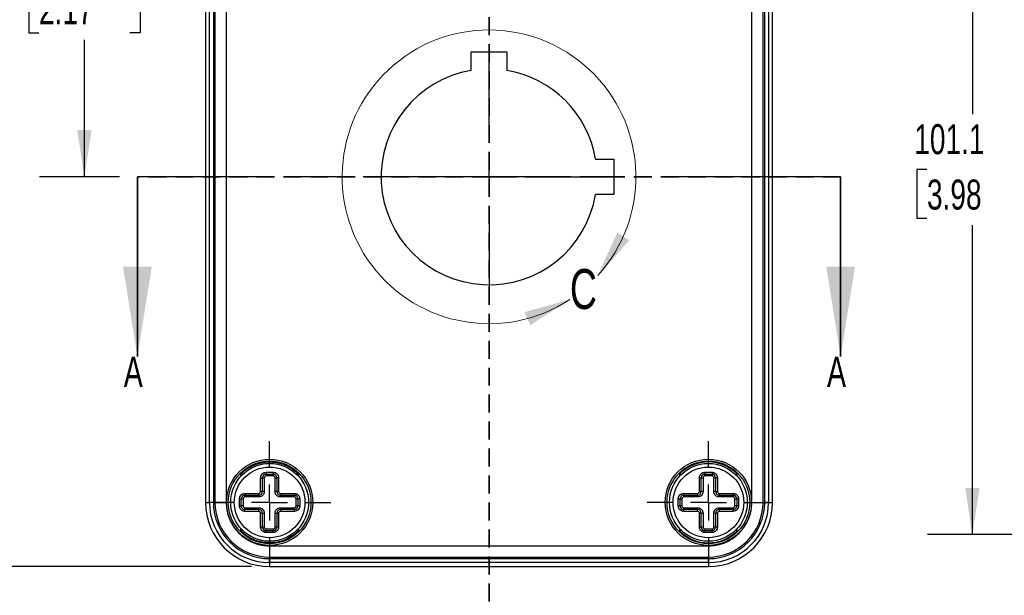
# Model space of a CAD drawing. Header units: millimetres. Extents: x 6 to 273, y 6 to 210.
# Tile 3 of 12: x 73 to 143, y 78 to 118. Entities that reach past the tile are written whole.
import ezdxf

# ---------------------------------------------------------------- set-up
doc = ezdxf.new("R2010")
doc.units = ezdxf.units.MM
doc.linetypes.add('CENTERX2', pattern=[20.32, 12.7, -2.54, 2.54, -2.54])
doc.linetypes.add('HIDDEN', pattern=[1.905, 1.27, -0.635])
doc.layers.add('CENTER', color=40, linetype='CENTERX2')
doc.layers.add('DIMENSIONS', color=140, linetype='Continuous')
doc.styles.add('SLDTEXTSTYLE0', font='TXT', dxfattribs={"width": 0.7})
doc.dimstyles.new('SLDDIMSTYLE0', dxfattribs={"dimtxt": 2.158008, "dimasz": 3.302, "dimexe": 0, "dimexo": 0.0625, "dimgap": 0.539502, "dimtad": 0, "dimtih": 1, "dimtoh": 1, "dimdec": 1, "dimlfac": 2, "dimrnd": 1e-09, "dimzin": 12, "dimdsep": 46, "dimtxsty": 'SLDTEXTSTYLE0', "dimsah": 1, "dimcen": 0.09, "dimadec": 0, "dimazin": 3, "dimtfac": 1, "dimtdec": 1, "dimtofl": 0, "dimtmove": 0, "dimatfit": 3, "dimfxl": 0, "dimfrac": 2, "dimtolj": 1, "dimtzin": 12, "dimarcsym": 0})

# ---------------------------------------------------------------- blocks, each defined once
blk = doc.blocks.new('_D')
at = {"layer": 'DIMENSIONS'}
for p, q in [((89.793, 134.743), (74.799, 134.743)), ((77.974, 134.743), (77.974, 124.717)), ((74.767, 120.804), (74.043, 120.804)), ((74.043, 120.804), (74.043, 117.374)), ((81.18, 120.804), (81.905, 120.804)), ((81.905, 120.804), (81.905, 117.374)), ((74.043, 117.374), (74.767, 117.374)), ((77.974, 107.209), (77.974, 116.891)), ((81.905, 117.374), (81.18, 117.374)), ((80.451, 107.209), (74.799, 107.209))]:
    blk.add_line(p, q, dxfattribs=at)
for points in [[(77.974, 134.743), (77.466, 131.441), (78.482, 131.441)], [(77.974, 107.209), (78.482, 110.511), (77.466, 110.511)]]:
    blk.add_solid(points, dxfattribs=at)
at = {"layer": 'DIMENSIONS', "char_height": 2.1167, "attachment_point": 1, "style": 'SLDTEXTSTYLE0'}
for s, insert in [('55.1', (74.767, 124.015)), ('2.17', (74.767, 120.103))]:
    blk.add_mtext(s, dxfattribs=dict(at, insert=insert))
blk = doc.blocks.new('_D_2')
at = {"layer": 'DIMENSIONS'}
for p, q in [((89.793, 134.743), (65.215, 134.743)), ((68.39, 134.743), (68.39, 111.857)), ((65.184, 107.944), (64.459, 107.944)), ((64.459, 107.944), (64.459, 104.514)), ((71.596, 107.944), (72.321, 107.944)), ((72.321, 107.944), (72.321, 104.514)), ((64.459, 104.514), (65.184, 104.514)), ((72.321, 104.514), (71.596, 104.514)), ((68.39, 79.675), (68.39, 104.031)), ((89.793, 79.675), (65.215, 79.675))]:
    blk.add_line(p, q, dxfattribs=at)
for points in [[(68.39, 134.743), (67.882, 131.441), (68.898, 131.441)], [(68.39, 79.675), (68.898, 82.977), (67.882, 82.977)]]:
    blk.add_solid(points, dxfattribs=at)
at = {"layer": 'DIMENSIONS', "char_height": 2.1167, "attachment_point": 1, "style": 'SLDTEXTSTYLE0'}
for s, insert in [('110.1', (64.286, 111.155)), ('4.34', (65.184, 107.242))]:
    blk.add_mtext(s, dxfattribs=dict(at, insert=insert))
blk = doc.blocks.new('SW_CENTERMARKSYMBOL_0')
at = {"layer": 'CENTER', "color": 0}
for p, q in [((0, 2.54), (0, 8.89635)), ((0, 0), (0, 1.27)), ((-2.54, 0), (-8.89635, 0)), ((0, 0), (-1.27, 0)), ((0, 0), (0, -1.27)), ((0, 0), (1.27, 0)), ((2.54, 0), (8.89635, 0)), ((0, -2.54), (0, -8.89635))]:
    blk.add_line(p, q, dxfattribs=at)
blk = doc.blocks.new('SW_CENTERMARKSYMBOL_3')
at = {"layer": 'CENTER', "color": 0}
for p, q in [((0, 2.54), (0, 4.318)), ((0, 0), (0, 1.27)), ((-2.54, 0), (-4.318, 0)), ((0, 0), (-1.27, 0)), ((0, 0), (0, -1.27)), ((0, 0), (1.27, 0)), ((2.54, 0), (4.318, 0)), ((0, -2.54), (0, -4.318))]:
    blk.add_line(p, q, dxfattribs=at)
blk = doc.blocks.new('SW_CENTERMARKSYMBOL_4')
at = {"layer": 'CENTER', "color": 0}
for p, q in [((0, 2.54), (0, 4.318)), ((0, 0), (0, 1.27)), ((-2.54, 0), (-4.318, 0)), ((0, 0), (-1.27, 0)), ((0, 0), (0, -1.27)), ((0, 0), (1.27, 0)), ((2.54, 0), (4.318, 0)), ((0, -2.54), (0, -4.318))]:
    blk.add_line(p, q, dxfattribs=at)
blk = doc.blocks.new('_D_17')
at = {"layer": 'DIMENSIONS'}
for p, q in [((159.077, 132.49), (137.537, 132.49)), ((140.712, 132.49), (140.712, 111.631)), ((137.505, 107.718), (136.781, 107.718)), ((136.781, 107.718), (136.781, 104.288)), ((143.918, 107.718), (144.643, 107.718)), ((144.643, 107.718), (144.643, 104.288)), ((136.781, 104.288), (137.505, 104.288)), ((140.712, 81.928), (140.712, 103.805)), ((144.643, 104.288), (143.918, 104.288)), ((159.077, 81.928), (137.537, 81.928))]:
    blk.add_line(p, q, dxfattribs=at)
for points in [[(140.712, 132.49), (140.204, 129.188), (141.22, 129.188)], [(140.712, 81.928), (141.22, 85.23), (140.204, 85.23)]]:
    blk.add_solid(points, dxfattribs=at)
at = {"layer": 'DIMENSIONS', "char_height": 2.1167, "attachment_point": 1, "style": 'SLDTEXTSTYLE0'}
for s, insert in [('101.1', (136.608, 110.929)), ('3.98', (137.505, 107.016))]:
    blk.add_mtext(s, dxfattribs=dict(at, insert=insert))

msp = doc.modelspace()

# ---------------------------------------------------------------- linework, layer by layer
at = {"color": 7, "linetype": 'HIDDEN', "lineweight": 35}
for p, q in [((106.563, 141.351), (106.563, 73.067)), ((131.405, 107.209), (81.721, 107.209))]:
    msp.add_line(p, q, dxfattribs=at)
at = {"color": 7, "linetype": 'Continuous', "lineweight": 25}
for p, q in [((86.529, 130.209), (86.529, 84.209)), ((86.808, 84.209), (86.808, 130.209)), ((87.086, 130.209), (87.086, 84.209)), ((87.198, 130.209), (87.198, 84.209)), ((87.998, 130.209), (87.998, 84.209)), ((125.128, 84.209), (125.128, 130.209)), ((125.928, 84.209), (125.928, 130.209)), ((126.04, 84.209), (126.04, 130.209)), ((126.318, 130.209), (126.318, 84.209)), ((126.597, 84.209), (126.597, 130.209)), ((105.312, 116.036), (107.814, 116.036)), ((105.312, 114.732), (105.312, 116.036)), ((107.814, 116.036), (107.814, 114.732)), ((114.086, 108.46), (115.389, 108.46)), ((115.389, 108.46), (115.389, 105.958)), ((115.389, 105.958), (114.086, 105.958)), ((90.809, 86.336), (90.809, 86.209)), ((90.809, 86.336), (91.317, 86.336)), ((91.317, 86.336), (91.317, 86.209)), ((121.809, 86.336), (121.809, 86.209)), ((121.809, 86.336), (122.317, 86.336)), ((122.317, 86.336), (122.317, 86.209)), ((89.031, 86.062), (89.031, 86.218)), ((90.428, 85.955), (90.555, 85.955)), ((90.428, 84.971), (90.428, 85.955)), ((90.555, 84.971), (90.555, 85.955)), ((90.555, 85.955), (90.682, 85.955)), ((90.682, 85.955), (90.682, 84.971)), ((90.809, 86.209), (91.317, 86.209)), ((90.809, 86.082), (90.809, 86.209)), ((91.317, 86.082), (90.809, 86.082)), ((91.317, 86.209), (91.317, 86.082)), ((91.444, 85.955), (91.571, 85.955)), ((91.444, 84.971), (91.444, 85.955)), ((91.698, 85.955), (91.571, 85.955)), ((91.571, 85.955), (91.571, 84.971)), ((91.698, 85.955), (91.698, 84.971)), ((93.095, 86.218), (93.095, 86.062)), ((120.031, 86.218), (120.031, 86.062)), ((121.428, 85.955), (121.555, 85.955)), ((121.428, 84.971), (121.428, 85.955)), ((121.555, 84.971), (121.555, 85.955)), ((121.555, 85.955), (121.682, 85.955)), ((121.682, 85.955), (121.682, 84.971)), ((121.809, 86.209), (122.317, 86.209)), ((121.809, 86.082), (121.809, 86.209)), ((122.317, 86.082), (121.809, 86.082)), ((122.317, 86.209), (122.317, 86.082)), ((122.444, 85.955), (122.571, 85.955)), ((122.444, 84.971), (122.444, 85.955)), ((122.698, 85.955), (122.571, 85.955)), ((122.571, 85.955), (122.571, 84.971)), ((122.698, 85.955), (122.698, 84.971)), ((124.095, 86.062), (124.095, 86.218)), ((90.428, 84.971), (90.555, 84.971)), ((90.682, 84.971), (90.555, 84.971)), ((91.571, 84.971), (91.444, 84.971)), ((91.571, 84.971), (91.698, 84.971)), ((121.428, 84.971), (121.555, 84.971)), ((121.682, 84.971), (121.555, 84.971)), ((122.571, 84.971), (122.444, 84.971)), ((122.571, 84.971), (122.698, 84.971)), ((86.529, 84.209), (86.808, 84.209)), ((87.086, 84.209), (86.808, 84.209)), ((87.086, 84.209), (87.198, 84.209)), ((87.198, 84.209), (87.998, 84.209)), ((88.936, 83.955), (88.936, 84.463)), ((88.936, 84.463), (89.063, 84.463)), ((89.063, 83.955), (89.063, 84.463)), ((89.063, 84.463), (89.19, 84.463)), ((89.19, 84.463), (89.19, 83.955)), ((89.317, 84.844), (90.301, 84.844)), ((89.317, 84.844), (89.317, 84.717)), ((89.317, 84.717), (90.301, 84.717)), ((89.317, 84.59), (89.317, 84.717)), ((90.301, 84.59), (89.317, 84.59)), ((90.301, 84.717), (90.301, 84.844)), ((90.301, 84.717), (90.301, 84.59)), ((91.825, 84.844), (92.809, 84.844)), ((91.825, 84.844), (91.825, 84.717)), ((91.825, 84.717), (92.809, 84.717)), ((91.825, 84.59), (91.825, 84.717)), ((92.809, 84.59), (91.825, 84.59)), ((92.809, 84.844), (92.809, 84.717)), ((92.809, 84.717), (92.809, 84.59)), ((92.936, 83.955), (92.936, 84.463)), ((92.936, 84.463), (93.063, 84.463)), ((93.19, 84.463), (93.063, 84.463)), ((93.063, 84.463), (93.063, 83.955)), ((93.19, 84.463), (93.19, 83.955)), ((119.936, 83.955), (119.936, 84.463)), ((119.936, 84.463), (120.063, 84.463)), ((120.063, 83.955), (120.063, 84.463)), ((120.063, 84.463), (120.19, 84.463)), ((120.19, 84.463), (120.19, 83.955)), ((120.317, 84.844), (121.301, 84.844)), ((120.317, 84.844), (120.317, 84.717)), ((120.317, 84.717), (121.301, 84.717)), ((120.317, 84.59), (120.317, 84.717)), ((121.301, 84.59), (120.317, 84.59)), ((121.301, 84.717), (121.301, 84.844)), ((121.301, 84.717), (121.301, 84.59)), ((122.825, 84.844), (123.809, 84.844)), ((122.825, 84.844), (122.825, 84.717)), ((122.825, 84.717), (123.809, 84.717)), ((122.825, 84.59), (122.825, 84.717)), ((123.809, 84.59), (122.825, 84.59)), ((123.809, 84.844), (123.809, 84.717)), ((123.809, 84.717), (123.809, 84.59)), ((123.936, 83.955), (123.936, 84.463)), ((123.936, 84.463), (124.063, 84.463)), ((124.19, 84.463), (124.063, 84.463)), ((124.063, 84.463), (124.063, 83.955)), ((124.19, 84.463), (124.19, 83.955)), ((125.128, 84.209), (125.928, 84.209)), ((125.928, 84.209), (126.04, 84.209)), ((126.318, 84.209), (126.04, 84.209)), ((126.318, 84.209), (126.597, 84.209)), ((88.936, 83.955), (89.063, 83.955)), ((89.19, 83.955), (89.063, 83.955)), ((89.317, 83.828), (90.301, 83.828)), ((89.317, 83.701), (89.317, 83.828)), ((89.317, 83.574), (89.317, 83.701)), ((90.301, 83.701), (89.317, 83.701)), ((90.301, 83.574), (89.317, 83.574)), ((90.301, 83.828), (90.301, 83.701)), ((90.301, 83.574), (90.301, 83.701)), ((91.825, 83.701), (91.825, 83.828)), ((91.825, 83.828), (92.809, 83.828)), ((91.825, 83.701), (91.825, 83.574)), ((92.809, 83.701), (91.825, 83.701)), ((92.809, 83.574), (91.825, 83.574)), ((92.809, 83.828), (92.809, 83.701)), ((92.809, 83.574), (92.809, 83.701)), ((93.063, 83.955), (92.936, 83.955)), ((93.19, 83.955), (93.063, 83.955)), ((119.936, 83.955), (120.063, 83.955)), ((120.19, 83.955), (120.063, 83.955)), ((120.317, 83.701), (120.317, 83.828)), ((120.317, 83.828), (121.301, 83.828)), ((120.317, 83.574), (120.317, 83.701)), ((121.301, 83.701), (120.317, 83.701)), ((121.301, 83.574), (120.317, 83.574)), ((121.301, 83.828), (121.301, 83.701)), ((121.301, 83.574), (121.301, 83.701)), ((122.825, 83.828), (123.809, 83.828)), ((122.825, 83.701), (122.825, 83.828)), ((122.825, 83.701), (122.825, 83.574)), ((123.809, 83.701), (122.825, 83.701)), ((123.809, 83.574), (122.825, 83.574)), ((123.809, 83.828), (123.809, 83.701)), ((123.809, 83.574), (123.809, 83.701)), ((124.063, 83.955), (123.936, 83.955)), ((124.19, 83.955), (124.063, 83.955)), ((90.428, 82.463), (90.428, 83.447)), ((90.555, 83.447), (90.428, 83.447)), ((90.555, 82.463), (90.555, 83.447)), ((90.555, 83.447), (90.682, 83.447)), ((90.682, 83.447), (90.682, 82.463)), ((91.444, 83.447), (91.571, 83.447)), ((91.444, 82.463), (91.444, 83.447)), ((91.698, 83.447), (91.571, 83.447)), ((91.571, 83.447), (91.571, 82.463)), ((91.698, 83.447), (91.698, 82.463)), ((121.428, 82.463), (121.428, 83.447)), ((121.555, 83.447), (121.428, 83.447)), ((121.555, 82.463), (121.555, 83.447)), ((121.555, 83.447), (121.682, 83.447)), ((121.682, 83.447), (121.682, 82.463)), ((122.444, 83.447), (122.571, 83.447)), ((122.444, 82.463), (122.444, 83.447)), ((122.698, 83.447), (122.571, 83.447)), ((122.571, 83.447), (122.571, 82.463)), ((122.698, 83.447), (122.698, 82.463)), ((89.031, 82.2), (89.031, 82.357)), ((90.428, 82.463), (90.555, 82.463)), ((90.682, 82.463), (90.555, 82.463)), ((90.809, 82.209), (90.809, 82.336)), ((90.809, 82.336), (91.317, 82.336)), ((90.809, 82.082), (90.809, 82.209)), ((91.317, 82.209), (90.809, 82.209)), ((91.317, 82.336), (91.317, 82.209)), ((91.317, 82.082), (91.317, 82.209)), ((91.571, 82.463), (91.444, 82.463)), ((91.698, 82.463), (91.571, 82.463)), ((93.095, 82.357), (93.095, 82.2)), ((120.031, 82.357), (120.031, 82.2)), ((121.428, 82.463), (121.555, 82.463)), ((121.682, 82.463), (121.555, 82.463)), ((121.809, 82.336), (122.317, 82.336)), ((121.809, 82.209), (121.809, 82.336)), ((121.809, 82.082), (121.809, 82.209)), ((122.317, 82.209), (121.809, 82.209)), ((122.317, 82.336), (122.317, 82.209)), ((122.317, 82.082), (122.317, 82.209)), ((122.571, 82.463), (122.444, 82.463)), ((122.698, 82.463), (122.571, 82.463)), ((124.095, 82.2), (124.095, 82.357)), ((91.317, 82.082), (90.809, 82.082)), ((122.317, 82.082), (121.809, 82.082)), ((91.063, 81.145), (122.063, 81.145)), ((91.063, 81.145), (91.063, 80.345)), ((122.063, 81.145), (122.063, 80.345)), ((91.063, 80.345), (122.063, 80.345)), ((91.063, 80.345), (91.063, 80.233)), ((91.063, 80.233), (122.063, 80.233)), ((91.063, 79.954), (91.063, 80.233)), ((122.063, 80.345), (122.063, 80.233)), ((122.063, 79.954), (122.063, 80.233)), ((122.063, 79.954), (91.063, 79.954)), ((91.063, 79.954), (91.063, 79.675)), ((91.063, 79.675), (122.063, 79.675)), ((122.063, 79.954), (122.063, 79.675))]:
    msp.add_line(p, q, dxfattribs=at)
at = {"color": 7, "linetype": 'Continuous', "lineweight": 35}
for p, q in [((81.721, 107.209), (81.721, 94.509)), ((131.405, 107.209), (131.405, 94.509))]:
    msp.add_line(p, q, dxfattribs=at)
at = {"color": 7, "linetype": 'Continuous', "lineweight": 25}
for centre, radius in [((91.063, 84.209), 3.048), ((91.063, 84.209), 2.921), ((91.063, 84.209), 2.75), ((122.063, 84.209), 3.048), ((122.063, 84.209), 2.921), ((122.063, 84.209), 2.75), ((91.063, 84.209), 2.496), ((122.063, 84.209), 2.496)]:
    msp.add_circle(centre, radius, dxfattribs=at)
at = {"color": 7, "linetype": 'Continuous', "lineweight": 18}
msp.add_arc((106.563, 107.209), 10.377, 317.76669, 303.41848, dxfattribs=at)
at = {"color": 7, "linetype": 'Continuous', "lineweight": 25}
for centre, radius, start, end in [((106.563, 107.209), 7.626, 99.44089, 350.55911), ((106.563, 107.209), 7.626, 9.44089, 80.55911), ((122.063, 84.209), 2.858, 44.67461, 135.32539), ((90.809, 85.955), 0.254, 90, 180), ((90.809, 85.955), 0.127, 90, 180), ((91.317, 85.955), 0.254, 0, 90), ((91.317, 85.955), 0.127, 360, 90), ((121.809, 85.955), 0.254, 90, 180), ((121.809, 85.955), 0.127, 90, 180), ((122.317, 85.955), 0.254, 0, 90), ((122.317, 85.955), 0.127, 360, 90), ((90.301, 84.971), 0.127, 270, 0), ((90.301, 84.971), 0.254, 270, 0), ((91.825, 84.971), 0.254, 180, 270), ((91.825, 84.971), 0.127, 180, 270), ((121.301, 84.971), 0.127, 270, 0), ((121.301, 84.971), 0.254, 270, 0), ((122.825, 84.971), 0.254, 180, 270), ((122.825, 84.971), 0.127, 180, 270), ((91.063, 84.209), 4.534, 180, 270), ((91.063, 84.209), 4.255, 180, 270), ((91.063, 84.209), 3.976, 180, 270), ((91.063, 84.209), 3.864, 180, 270), ((89.317, 84.463), 0.254, 90, 180), ((89.317, 84.463), 0.127, 90, 180), ((92.809, 84.463), 0.254, 0, 90), ((92.809, 84.463), 0.127, 0, 90), ((120.317, 84.463), 0.254, 90, 180), ((120.317, 84.463), 0.127, 90, 180), ((122.063, 84.209), 3.864, 270, 0), ((122.063, 84.209), 3.976, 270, 0), ((122.063, 84.209), 4.255, 270, 0), ((122.063, 84.209), 4.534, 270, 0), ((123.809, 84.463), 0.254, 0, 90), ((123.809, 84.463), 0.127, 0, 90), ((89.317, 83.955), 0.254, 180, 270), ((89.317, 83.955), 0.127, 180, 270), ((90.301, 83.447), 0.254, 0, 90), ((90.301, 83.447), 0.127, 0, 90), ((91.825, 83.447), 0.254, 90, 180), ((91.825, 83.447), 0.127, 90, 180), ((92.809, 83.955), 0.254, 270, 360), ((92.809, 83.955), 0.127, 270, 0), ((120.317, 83.955), 0.254, 180, 270), ((120.317, 83.955), 0.127, 180, 270), ((121.301, 83.447), 0.254, 0, 90), ((121.301, 83.447), 0.127, 0, 90), ((122.825, 83.447), 0.254, 90, 180), ((122.825, 83.447), 0.127, 90, 180), ((123.809, 83.955), 0.254, 270, 360), ((123.809, 83.955), 0.127, 270, 0), ((90.809, 82.463), 0.254, 180, 270), ((90.809, 82.463), 0.127, 180, 270), ((91.317, 82.463), 0.254, 270, 360), ((91.317, 82.463), 0.127, 270, 0), ((122.063, 84.209), 2.858, 224.67461, 315.32539), ((121.809, 82.463), 0.254, 180, 270), ((121.809, 82.463), 0.127, 180, 270), ((122.317, 82.463), 0.254, 270, 360), ((122.317, 82.463), 0.127, 270, 0)]:
    msp.add_arc(centre, radius, start, end, dxfattribs=at)
for points, knots in [([(89.031, 86.218), (89.096, 86.285), (89.199, 86.379), (89.309, 86.466), (89.384, 86.522), (89.421, 86.549), (89.618, 86.682), (89.786, 86.773), (90.05, 86.883), (90.184, 86.931), (90.321, 86.969), (90.413, 86.993), (90.461, 87.003), (90.69, 87.049), (90.876, 87.067), (91.156, 87.067), (91.296, 87.06), (91.434, 87.043), (91.527, 87.029), (91.572, 87.022), (91.806, 86.975), (91.988, 86.92), (92.252, 86.809), (92.38, 86.748), (92.504, 86.677), (92.585, 86.628), (92.626, 86.602), (92.82, 86.471), (92.963, 86.352), (93.095, 86.218)], [0, 0, 0, 0, 0.0625, 0.09375, 0.09375, 0.125, 0.125, 0.25, 0.25, 0.3125, 0.34375, 0.34375, 0.375, 0.375, 0.5, 0.5, 0.5625, 0.59375, 0.59375, 0.625, 0.625, 0.75, 0.75, 0.8125, 0.84375, 0.84375, 0.875, 0.875, 1, 1, 1, 1]), ([(90.428, 85.955), (90.428, 85.98), (90.431, 86.015), (90.439, 86.05), (90.446, 86.073), (90.45, 86.083), (90.474, 86.144), (90.502, 86.188), (90.558, 86.243), (90.588, 86.268), (90.621, 86.287), (90.644, 86.299), (90.657, 86.305), (90.713, 86.327), (90.76, 86.336), (90.809, 86.336)], [0, 0, 0, 0, 0.125, 0.1875, 0.1875, 0.25, 0.25, 0.5, 0.5, 0.625, 0.6875, 0.6875, 0.75, 0.75, 1, 1, 1, 1]), ([(91.317, 86.336), (91.341, 86.336), (91.376, 86.333), (91.411, 86.325), (91.434, 86.318), (91.445, 86.314), (91.506, 86.29), (91.549, 86.262), (91.605, 86.206), (91.629, 86.176), (91.649, 86.143), (91.661, 86.12), (91.666, 86.107), (91.689, 86.051), (91.698, 86.004), (91.698, 85.955)], [0, 0, 0, 0, 0.125, 0.1875, 0.1875, 0.25, 0.25, 0.5, 0.5, 0.625, 0.6875, 0.6875, 0.75, 0.75, 1, 1, 1, 1]), ([(121.428, 85.955), (121.428, 85.98), (121.432, 86.015), (121.44, 86.05), (121.447, 86.073), (121.45, 86.083), (121.474, 86.144), (121.503, 86.188), (121.558, 86.243), (121.588, 86.268), (121.622, 86.287), (121.645, 86.299), (121.658, 86.305), (121.714, 86.327), (121.761, 86.336), (121.809, 86.336)], [0, 0, 0, 0, 0.125, 0.1875, 0.1875, 0.25, 0.25, 0.5, 0.5, 0.625, 0.6875, 0.6875, 0.75, 0.75, 1, 1, 1, 1]), ([(122.317, 86.336), (122.342, 86.336), (122.377, 86.333), (122.412, 86.325), (122.435, 86.318), (122.445, 86.314), (122.506, 86.29), (122.55, 86.262), (122.605, 86.206), (122.63, 86.176), (122.649, 86.143), (122.661, 86.12), (122.667, 86.107), (122.689, 86.051), (122.698, 86.004), (122.698, 85.955)], [0, 0, 0, 0, 0.125, 0.1875, 0.1875, 0.25, 0.25, 0.5, 0.5, 0.625, 0.6875, 0.6875, 0.75, 0.75, 1, 1, 1, 1]), ([(89.159, 86.165), (89.154, 86.167), (89.134, 86.176), (89.089, 86.194), (89.05, 86.21), (89.031, 86.218), (89.031, 86.218)], [0, 0, 0, 0, 0.157564, 0.597942, 0.984691, 1, 1, 1, 1]), ([(93.095, 86.218), (93.094, 86.218), (93.075, 86.21), (93.036, 86.194), (92.994, 86.177), (92.977, 86.169), (92.974, 86.168)], [0, 0, 0, 0, 0.016481, 0.432846, 0.906947, 1, 1, 1, 1]), ([(120.16, 86.165), (120.154, 86.167), (120.134, 86.176), (120.09, 86.194), (120.051, 86.21), (120.032, 86.218), (120.031, 86.218)], [0, 0, 0, 0, 0.157564, 0.597942, 0.984691, 1, 1, 1, 1]), ([(124.095, 86.218), (124.095, 86.218), (124.076, 86.21), (124.037, 86.194), (123.995, 86.177), (123.977, 86.169), (123.974, 86.168)], [0, 0, 0, 0, 0.016481, 0.432846, 0.906947, 1, 1, 1, 1]), ([(90.682, 84.971), (90.682, 84.947), (90.678, 84.911), (90.67, 84.877), (90.663, 84.854), (90.66, 84.843), (90.636, 84.782), (90.607, 84.739), (90.552, 84.683), (90.521, 84.659), (90.488, 84.639), (90.465, 84.627), (90.452, 84.622), (90.396, 84.599), (90.349, 84.59), (90.301, 84.59)], [0, 0, 0, 0, 0.125, 0.1875, 0.1875, 0.25, 0.25, 0.5, 0.5, 0.625, 0.6875, 0.6875, 0.75, 0.75, 1, 1, 1, 1]), ([(91.825, 84.59), (91.8, 84.59), (91.765, 84.594), (91.73, 84.602), (91.707, 84.609), (91.697, 84.612), (91.636, 84.636), (91.592, 84.665), (91.537, 84.72), (91.512, 84.75), (91.493, 84.784), (91.481, 84.807), (91.475, 84.82), (91.453, 84.876), (91.444, 84.923), (91.444, 84.971)], [0, 0, 0, 0, 0.125, 0.1875, 0.1875, 0.25, 0.25, 0.5, 0.5, 0.625, 0.6875, 0.6875, 0.75, 0.75, 1, 1, 1, 1]), ([(121.682, 84.971), (121.682, 84.947), (121.679, 84.911), (121.671, 84.877), (121.664, 84.854), (121.66, 84.843), (121.636, 84.782), (121.608, 84.739), (121.552, 84.683), (121.522, 84.659), (121.489, 84.639), (121.466, 84.627), (121.453, 84.622), (121.397, 84.599), (121.35, 84.59), (121.301, 84.59)], [0, 0, 0, 0, 0.125, 0.1875, 0.1875, 0.25, 0.25, 0.5, 0.5, 0.625, 0.6875, 0.6875, 0.75, 0.75, 1, 1, 1, 1]), ([(122.825, 84.59), (122.801, 84.59), (122.765, 84.594), (122.731, 84.602), (122.708, 84.609), (122.697, 84.612), (122.636, 84.636), (122.593, 84.665), (122.537, 84.72), (122.513, 84.75), (122.493, 84.784), (122.481, 84.807), (122.476, 84.82), (122.453, 84.876), (122.444, 84.923), (122.444, 84.971)], [0, 0, 0, 0, 0.125, 0.1875, 0.1875, 0.25, 0.25, 0.5, 0.5, 0.625, 0.6875, 0.6875, 0.75, 0.75, 1, 1, 1, 1]), ([(87.998, 84.209), (87.998, 84.116), (88.005, 83.976), (88.023, 83.813), (88.035, 83.732), (88.041, 83.698), (88.045, 83.675), (88.047, 83.664), (88.067, 83.554), (88.101, 83.41), (88.153, 83.244), (88.178, 83.174), (88.195, 83.128), (88.204, 83.105), (88.251, 82.985), (88.315, 82.844), (88.39, 82.709), (88.442, 82.62), (88.469, 82.577), (88.613, 82.355), (88.746, 82.192), (88.97, 81.968), (89.088, 81.862), (89.234, 81.749), (89.298, 81.704), (89.342, 81.674), (89.364, 81.659), (89.472, 81.588), (89.606, 81.51), (89.768, 81.431), (89.839, 81.4), (89.887, 81.379), (89.912, 81.369), (90.027, 81.323), (90.167, 81.276), (90.335, 81.232), (90.42, 81.213), (90.456, 81.205), (90.481, 81.201), (90.493, 81.198), (90.689, 81.162), (90.875, 81.145), (91.063, 81.145)], [0, 0, 0, 0, 0.0625, 0.09375, 0.109375, 0.117187, 0.117187, 0.125, 0.125, 0.1875, 0.21875, 0.234375, 0.234375, 0.25, 0.25, 0.3125, 0.34375, 0.34375, 0.375, 0.375, 0.5, 0.5, 0.5625, 0.59375, 0.609375, 0.609375, 0.625, 0.625, 0.6875, 0.71875, 0.734375, 0.734375, 0.75, 0.75, 0.8125, 0.84375, 0.859375, 0.867188, 0.867188, 0.875, 0.875, 1, 1, 1, 1]), ([(88.936, 84.463), (88.936, 84.488), (88.939, 84.523), (88.947, 84.558), (88.954, 84.581), (88.958, 84.591), (88.982, 84.652), (89.01, 84.696), (89.066, 84.751), (89.096, 84.776), (89.129, 84.795), (89.152, 84.807), (89.165, 84.813), (89.221, 84.835), (89.268, 84.844), (89.317, 84.844)], [0, 0, 0, 0, 0.125, 0.1875, 0.1875, 0.25, 0.25, 0.5, 0.5, 0.625, 0.6875, 0.6875, 0.75, 0.75, 1, 1, 1, 1]), ([(92.809, 84.844), (92.833, 84.844), (92.868, 84.841), (92.903, 84.833), (92.926, 84.826), (92.937, 84.822), (92.998, 84.798), (93.041, 84.77), (93.097, 84.714), (93.121, 84.684), (93.141, 84.651), (93.153, 84.628), (93.158, 84.615), (93.181, 84.559), (93.19, 84.512), (93.19, 84.463)], [0, 0, 0, 0, 0.125, 0.1875, 0.1875, 0.25, 0.25, 0.5, 0.5, 0.625, 0.6875, 0.6875, 0.75, 0.75, 1, 1, 1, 1]), ([(119.936, 84.463), (119.936, 84.488), (119.94, 84.523), (119.948, 84.558), (119.955, 84.581), (119.958, 84.591), (119.982, 84.652), (120.011, 84.696), (120.066, 84.751), (120.096, 84.776), (120.13, 84.795), (120.153, 84.807), (120.166, 84.813), (120.222, 84.835), (120.269, 84.844), (120.317, 84.844)], [0, 0, 0, 0, 0.125, 0.1875, 0.1875, 0.25, 0.25, 0.5, 0.5, 0.625, 0.6875, 0.6875, 0.75, 0.75, 1, 1, 1, 1]), ([(122.063, 81.145), (122.157, 81.145), (122.297, 81.151), (122.459, 81.17), (122.54, 81.182), (122.575, 81.188), (122.598, 81.192), (122.609, 81.194), (122.719, 81.214), (122.863, 81.248), (123.028, 81.3), (123.098, 81.325), (123.145, 81.342), (123.167, 81.35), (123.288, 81.398), (123.428, 81.462), (123.564, 81.537), (123.653, 81.589), (123.696, 81.615), (123.917, 81.76), (124.081, 81.893), (124.305, 82.117), (124.411, 82.234), (124.523, 82.38), (124.569, 82.445), (124.599, 82.488), (124.614, 82.511), (124.685, 82.619), (124.763, 82.753), (124.842, 82.915), (124.873, 82.986), (124.893, 83.033), (124.904, 83.058), (124.949, 83.174), (124.997, 83.314), (125.041, 83.482), (125.06, 83.566), (125.067, 83.603), (125.072, 83.627), (125.075, 83.64), (125.111, 83.836), (125.128, 84.022), (125.128, 84.209)], [0, 0, 0, 0, 0.0625, 0.09375, 0.109375, 0.117187, 0.117187, 0.125, 0.125, 0.1875, 0.21875, 0.234375, 0.234375, 0.25, 0.25, 0.3125, 0.34375, 0.34375, 0.375, 0.375, 0.5, 0.5, 0.5625, 0.59375, 0.609375, 0.609375, 0.625, 0.625, 0.6875, 0.71875, 0.734375, 0.734375, 0.75, 0.75, 0.8125, 0.84375, 0.859375, 0.867187, 0.867187, 0.875, 0.875, 1, 1, 1, 1]), ([(123.809, 84.844), (123.834, 84.844), (123.869, 84.841), (123.904, 84.833), (123.927, 84.826), (123.937, 84.822), (123.998, 84.798), (124.042, 84.77), (124.097, 84.714), (124.122, 84.684), (124.141, 84.651), (124.153, 84.628), (124.159, 84.615), (124.181, 84.559), (124.19, 84.512), (124.19, 84.463)], [0, 0, 0, 0, 0.125, 0.1875, 0.1875, 0.25, 0.25, 0.5, 0.5, 0.625, 0.6875, 0.6875, 0.75, 0.75, 1, 1, 1, 1]), ([(89.317, 83.574), (89.292, 83.574), (89.257, 83.578), (89.222, 83.586), (89.199, 83.593), (89.189, 83.596), (89.128, 83.62), (89.084, 83.649), (89.029, 83.704), (89.004, 83.734), (88.985, 83.768), (88.973, 83.791), (88.967, 83.804), (88.945, 83.86), (88.936, 83.907), (88.936, 83.955)], [0, 0, 0, 0, 0.125, 0.1875, 0.1875, 0.25, 0.25, 0.5, 0.5, 0.625, 0.6875, 0.6875, 0.75, 0.75, 1, 1, 1, 1]), ([(90.301, 83.828), (90.325, 83.828), (90.36, 83.825), (90.395, 83.817), (90.418, 83.81), (90.429, 83.806), (90.49, 83.782), (90.533, 83.754), (90.589, 83.698), (90.613, 83.668), (90.633, 83.635), (90.645, 83.612), (90.65, 83.599), (90.673, 83.543), (90.682, 83.496), (90.682, 83.447)], [0, 0, 0, 0, 0.125, 0.1875, 0.1875, 0.25, 0.25, 0.5, 0.5, 0.625, 0.6875, 0.6875, 0.75, 0.75, 1, 1, 1, 1]), ([(91.444, 83.447), (91.444, 83.472), (91.447, 83.507), (91.455, 83.542), (91.462, 83.565), (91.466, 83.575), (91.49, 83.636), (91.518, 83.68), (91.574, 83.735), (91.604, 83.76), (91.637, 83.779), (91.66, 83.791), (91.673, 83.797), (91.729, 83.819), (91.776, 83.828), (91.825, 83.828)], [0, 0, 0, 0, 0.125, 0.1875, 0.1875, 0.25, 0.25, 0.5, 0.5, 0.625, 0.6875, 0.6875, 0.75, 0.75, 1, 1, 1, 1]), ([(93.19, 83.955), (93.19, 83.931), (93.186, 83.895), (93.178, 83.861), (93.171, 83.838), (93.168, 83.827), (93.144, 83.766), (93.115, 83.723), (93.06, 83.667), (93.029, 83.643), (92.996, 83.623), (92.973, 83.611), (92.96, 83.606), (92.904, 83.583), (92.857, 83.574), (92.809, 83.574)], [0, 0, 0, 0, 0.125, 0.1875, 0.1875, 0.25, 0.25, 0.5, 0.5, 0.625, 0.6875, 0.6875, 0.75, 0.75, 1, 1, 1, 1]), ([(120.317, 83.574), (120.293, 83.574), (120.257, 83.578), (120.223, 83.586), (120.2, 83.593), (120.189, 83.596), (120.128, 83.62), (120.085, 83.649), (120.029, 83.704), (120.005, 83.734), (119.985, 83.768), (119.973, 83.791), (119.968, 83.804), (119.945, 83.86), (119.936, 83.907), (119.936, 83.955)], [0, 0, 0, 0, 0.125, 0.1875, 0.1875, 0.25, 0.25, 0.5, 0.5, 0.625, 0.6875, 0.6875, 0.75, 0.75, 1, 1, 1, 1]), ([(121.301, 83.828), (121.326, 83.828), (121.361, 83.825), (121.396, 83.817), (121.419, 83.81), (121.429, 83.806), (121.49, 83.782), (121.534, 83.754), (121.589, 83.698), (121.614, 83.668), (121.633, 83.635), (121.645, 83.612), (121.651, 83.599), (121.673, 83.543), (121.682, 83.496), (121.682, 83.447)], [0, 0, 0, 0, 0.125, 0.1875, 0.1875, 0.25, 0.25, 0.5, 0.5, 0.625, 0.6875, 0.6875, 0.75, 0.75, 1, 1, 1, 1]), ([(122.444, 83.447), (122.444, 83.472), (122.448, 83.507), (122.456, 83.542), (122.463, 83.565), (122.466, 83.575), (122.49, 83.636), (122.519, 83.68), (122.574, 83.735), (122.604, 83.76), (122.638, 83.779), (122.661, 83.791), (122.674, 83.797), (122.73, 83.819), (122.777, 83.828), (122.825, 83.828)], [0, 0, 0, 0, 0.125, 0.1875, 0.1875, 0.25, 0.25, 0.5, 0.5, 0.625, 0.6875, 0.6875, 0.75, 0.75, 1, 1, 1, 1]), ([(124.19, 83.955), (124.19, 83.931), (124.187, 83.895), (124.179, 83.861), (124.172, 83.838), (124.168, 83.827), (124.144, 83.766), (124.116, 83.723), (124.06, 83.667), (124.03, 83.643), (123.997, 83.623), (123.974, 83.611), (123.961, 83.606), (123.905, 83.583), (123.858, 83.574), (123.809, 83.574)], [0, 0, 0, 0, 0.125, 0.1875, 0.1875, 0.25, 0.25, 0.5, 0.5, 0.625, 0.6875, 0.6875, 0.75, 0.75, 1, 1, 1, 1]), ([(89.031, 82.2), (89.031, 82.201), (89.05, 82.208), (89.089, 82.225), (89.136, 82.244), (89.158, 82.253), (89.165, 82.256)], [0, 0, 0, 0, 0.014494, 0.38064, 0.797559, 1, 1, 1, 1]), ([(93.095, 82.2), (93.029, 82.134), (92.926, 82.039), (92.816, 81.953), (92.742, 81.897), (92.704, 81.87), (92.507, 81.736), (92.34, 81.646), (92.076, 81.536), (91.942, 81.487), (91.804, 81.449), (91.712, 81.426), (91.664, 81.416), (91.435, 81.37), (91.25, 81.352), (90.969, 81.352), (90.83, 81.359), (90.691, 81.376), (90.599, 81.389), (90.553, 81.397), (90.32, 81.444), (90.138, 81.499), (89.874, 81.609), (89.745, 81.671), (89.621, 81.741), (89.54, 81.791), (89.499, 81.817), (89.305, 81.948), (89.162, 82.067), (89.031, 82.2)], [0, 0, 0, 0, 0.0625, 0.09375, 0.09375, 0.125, 0.125, 0.25, 0.25, 0.3125, 0.34375, 0.34375, 0.375, 0.375, 0.5, 0.5, 0.5625, 0.59375, 0.59375, 0.625, 0.625, 0.75, 0.75, 0.8125, 0.84375, 0.84375, 0.875, 0.875, 1, 1, 1, 1]), ([(90.809, 82.082), (90.784, 82.082), (90.749, 82.086), (90.714, 82.094), (90.691, 82.101), (90.681, 82.104), (90.62, 82.128), (90.576, 82.157), (90.521, 82.212), (90.496, 82.242), (90.477, 82.276), (90.465, 82.299), (90.459, 82.312), (90.437, 82.368), (90.428, 82.415), (90.428, 82.463)], [0, 0, 0, 0, 0.125, 0.1875, 0.1875, 0.25, 0.25, 0.5, 0.5, 0.625, 0.6875, 0.6875, 0.75, 0.75, 1, 1, 1, 1]), ([(91.698, 82.463), (91.698, 82.439), (91.694, 82.404), (91.686, 82.369), (91.679, 82.346), (91.676, 82.335), (91.652, 82.274), (91.623, 82.231), (91.568, 82.175), (91.537, 82.151), (91.504, 82.131), (91.481, 82.119), (91.468, 82.114), (91.412, 82.091), (91.365, 82.082), (91.317, 82.082)], [0, 0, 0, 0, 0.125, 0.1875, 0.1875, 0.25, 0.25, 0.5, 0.5, 0.625, 0.6875, 0.6875, 0.75, 0.75, 1, 1, 1, 1]), ([(93.095, 82.2), (93.094, 82.201), (93.075, 82.208), (93.036, 82.224), (92.995, 82.242), (92.978, 82.249), (92.976, 82.25)], [0, 0, 0, 0, 0.016903, 0.443915, 0.930141, 1, 1, 1, 1]), ([(120.165, 82.256), (120.158, 82.253), (120.137, 82.244), (120.09, 82.225), (120.051, 82.208), (120.032, 82.201), (120.031, 82.2)], [0, 0, 0, 0, 0.202441, 0.61936, 0.985506, 1, 1, 1, 1]), ([(121.809, 82.082), (121.785, 82.082), (121.749, 82.086), (121.715, 82.094), (121.692, 82.101), (121.681, 82.104), (121.62, 82.128), (121.577, 82.157), (121.521, 82.212), (121.497, 82.242), (121.477, 82.276), (121.465, 82.299), (121.46, 82.312), (121.437, 82.368), (121.428, 82.415), (121.428, 82.463)], [0, 0, 0, 0, 0.125, 0.1875, 0.1875, 0.25, 0.25, 0.5, 0.5, 0.625, 0.6875, 0.6875, 0.75, 0.75, 1, 1, 1, 1]), ([(122.698, 82.463), (122.698, 82.439), (122.695, 82.404), (122.687, 82.369), (122.68, 82.346), (122.676, 82.335), (122.652, 82.274), (122.624, 82.231), (122.568, 82.175), (122.538, 82.151), (122.505, 82.131), (122.482, 82.119), (122.469, 82.114), (122.413, 82.091), (122.366, 82.082), (122.317, 82.082)], [0, 0, 0, 0, 0.125, 0.1875, 0.1875, 0.25, 0.25, 0.5, 0.5, 0.625, 0.6875, 0.6875, 0.75, 0.75, 1, 1, 1, 1]), ([(123.977, 82.25), (123.979, 82.249), (123.996, 82.242), (124.037, 82.224), (124.076, 82.208), (124.095, 82.201), (124.095, 82.2)], [0, 0, 0, 0, 0.069859, 0.556085, 0.983097, 1, 1, 1, 1])]:
    msp.add_open_spline(points, degree=3, knots=knots, dxfattribs=at)
at = {"color": 7, "linetype": 'Continuous', "lineweight": 18}
for points in [[(114.246, 100.234), (116.479, 102.719), (115.629, 103.275)], [(112.278, 98.548), (109.061, 97.647), (109.48, 96.722)]]:
    msp.add_solid(points, dxfattribs=at)
at = {"color": 7, "linetype": 'Continuous', "lineweight": 35}
for points in [[(81.721, 94.509), (82.737, 100.859), (80.705, 100.859)], [(131.405, 94.509), (132.421, 100.859), (130.389, 100.859)]]:
    msp.add_solid(points, dxfattribs=at)
at = {"layer": 'CENTER'}
msp.add_line((131.405, 107.209), (81.721, 107.209), dxfattribs=at)

# ---------------------------------------------------------------- block references
for name, p in [('SW_CENTERMARKSYMBOL_0', (106.563, 107.209)), ('SW_CENTERMARKSYMBOL_3', (91.063, 84.209)), ('SW_CENTERMARKSYMBOL_4', (122.063, 84.209))]:
    msp.add_blockref(name, p, dxfattribs=at)

# ---------------------------------------------------------------- texts
at = {"color": 7, "linetype": 'Continuous', "lineweight": 18, "insert": (112.278, 100.694), "char_height": 2.822, "attachment_point": 1, "style": 'SLDTEXTSTYLE0'}
msp.add_mtext('C', dxfattribs=at)
at = {"color": 7, "linetype": 'Continuous', "char_height": 2.158, "attachment_point": 1, "style": 'SLDTEXTSTYLE0'}
for insert in [(80.756, 94.509), (130.441, 94.509)]:
    msp.add_mtext('A', dxfattribs=dict(at, insert=insert))

# ---------------------------------------------------------------- dimensions: what is measured, and where the dimension line sits
at = {"layer": 'DIMENSIONS'}
for base, p1, p2, picture, middle in [((68.39, 79.675), (91.063, 134.743), (91.063, 79.675), '_D_2', (68.39, 107.944)), ((77.974, 134.743), (81.721, 107.209), (91.063, 134.743), '_D', (77.974, 120.804)), ((140.712, 81.928), (160.347, 132.49), (160.347, 81.928), '_D_17', (140.712, 107.718))]:
    dim = msp.add_linear_dim(base=base, p1=p1, p2=p2, angle=90, dimstyle='SLDDIMSTYLE0', dxfattribs=at)
    dim.commit()
    dim.dimension.update_dxf_attribs({"geometry": picture, "text_midpoint": middle, "dimtype": 160})

doc.saveas('drawing.dxf')
